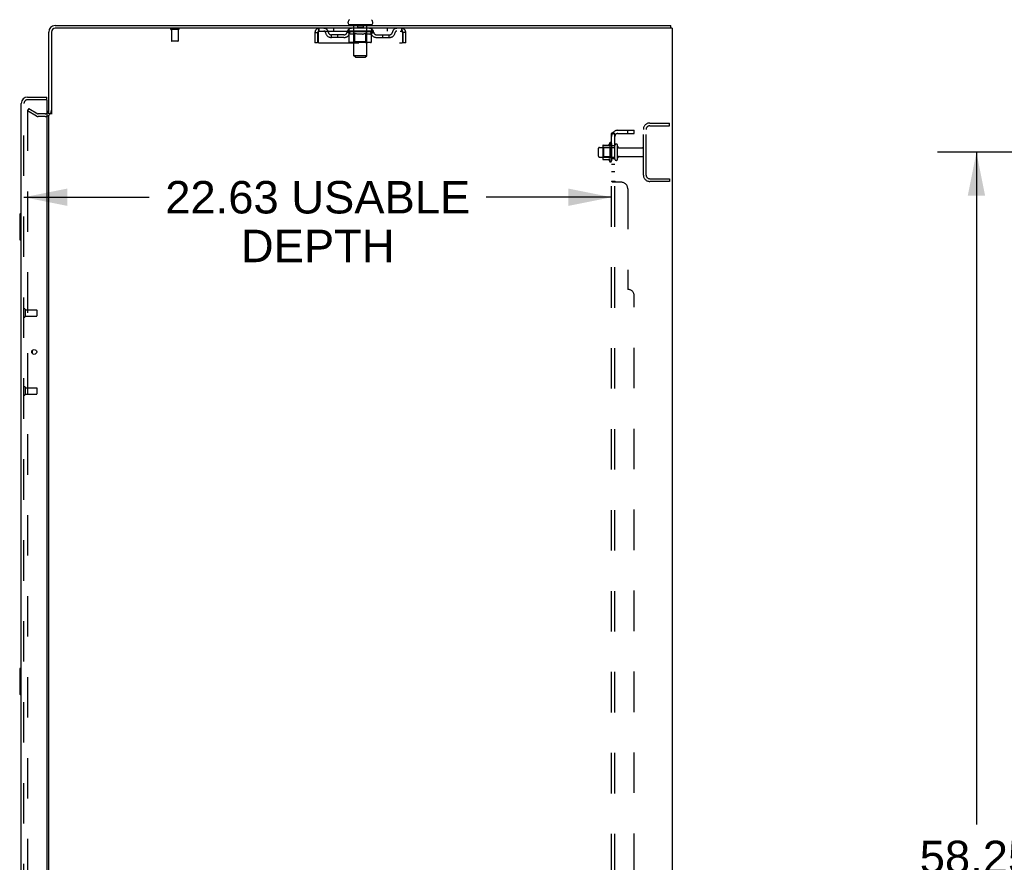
# Model space of a CAD drawing. Header units: inches. Extents: x 0 to 283, y 0 to 183.
# Tile 78 of 81: x 155 to 193, y 96 to 128. Entities that reach past the tile are written whole.
import ezdxf

# ---------------------------------------------------------------- set-up
doc = ezdxf.new("R2010")
doc.units = ezdxf.units.IN
doc.header["$LTSCALE"] = 15.583333
doc.header["$MEASUREMENT"] = 0
doc.linetypes.add('HIDDEN', pattern=[0.2, 0.1, -0.1])
doc.layers.get('0').update_dxf_attribs({"linetype": 'CONTINUOUS'})
for name, color, linetype in [('DEFAULT_2', 8, 'HIDDEN'), ('DIMENSIONS', 7, 'CONTINUOUS'), ('LEFTHAND_DOOR_ASSEMBLY', 7, 'CONTINUOUS'), ('RIGHTHAND_DOOR_ASSEMBLY', 7, 'CONTINUOUS'), ('SUBPANEL', 7, 'CONTINUOUS')]:
    doc.layers.add(name, color=color, linetype=linetype)
doc.styles.get("Standard").update_dxf_attribs({"font": 'arial.ttf'})
doc.dimstyles.new('DIMSTYLE_1', dxfattribs={"dimtxt": 1.25, "dimasz": 1.666667, "dimexe": 0.09, "dimexo": 0.07, "dimgap": 0.0375, "dimtad": 0, "dimtih": 1, "dimtoh": 1, "dimzin": 4, "dimdsep": 46, "dimtxsty": 'Standard', "dimblk": '_FILLED', "dimblk1": '_FILLED', "dimblk2": '_FILLED', "dimcen": 0.09, "dimadec": 3, "dimazin": 1, "dimtfac": 1, "dimtdec": 3, "dimtofl": 0, "dimtmove": 0, "dimatfit": 3, "dimldrblk": '_FILLED', "dimfxl": 0, "dimtolj": 1, "dimtzin": 4, "dimarcsym": 0})

# ---------------------------------------------------------------- blocks, each defined once
blk = doc.blocks.new('_FILLED')
at = {"color": 0, "linetype": 'ByBlock'}
blk.add_solid([(0, 0), (-1, 0.2), (-1, -0.2)], dxfattribs=at)
blk = doc.blocks.new('*D2')
at = {"layer": 'DIMENSIONS', "color": 2, "linetype": 'Continuous'}
for p, q in [((155.437, 121.149), (160.26, 121.149)), ((178.062, 121.149), (173.239, 121.149))]:
    blk.add_line(p, q, dxfattribs=at)
at = {"layer": 'DIMENSIONS', "color": 2, "linetype": 'Continuous', "xscale": 1.6666666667, "yscale": 1.6666666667, "zscale": 1.6666666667, "rotation": 180}
blk.add_blockref('_FILLED', (155.437, 121.149), dxfattribs=at)
at = {"layer": 'DIMENSIONS', "color": 2, "linetype": 'Continuous', "xscale": 1.6666666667, "yscale": 1.6666666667, "zscale": 1.6666666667}
blk.add_blockref('_FILLED', (178.062, 121.149), dxfattribs=at)
at = {"layer": 'DIMENSIONS', "color": 2, "linetype": 'Continuous', "insert": (166.749, 121.774), "char_height": 1.25, "width": 11.72862, "attachment_point": 2, "line_spacing_factor": 0.9}
blk.add_mtext('22.63 USABLE\\PDEPTH', dxfattribs=at)
blk = doc.blocks.new('*D4')
at = {"layer": 'DIMENSIONS', "color": 2, "linetype": 'Continuous'}
for p, q in [((202.088, 122.881), (190.611, 122.881)), ((192.111, 122.881), (192.111, 96.999)), ((192.111, 64.631), (192.111, 94.499)), ((202.088, 64.631), (190.611, 64.631))]:
    blk.add_line(p, q, dxfattribs=at)
at = {"layer": 'DIMENSIONS', "color": 2, "linetype": 'Continuous', "xscale": 1.6666666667, "yscale": 1.6666666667, "zscale": 1.6666666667}
for p, rotation in [((192.111, 122.881), 90), ((192.111, 64.631), 270)]:
    blk.add_blockref('_FILLED', p, dxfattribs=dict(at, rotation=rotation))
at = {"layer": 'DIMENSIONS', "color": 2, "linetype": 'Continuous', "insert": (192.111, 96.374), "char_height": 1.25, "width": 4.36803, "attachment_point": 2, "line_spacing_factor": 0.9}
blk.add_mtext('58.25', dxfattribs=at)

msp = doc.modelspace()

# ---------------------------------------------------------------- linework, layer by layer
at = {"color": 7, "linetype": 'Continuous'}
for p, q in [((167.916, 127.846), (167.916, 127.884)), ((167.953, 127.786), (167.953, 127.756)), ((168.828, 127.786), (167.953, 127.786)), ((168.828, 127.786), (168.828, 127.756)), ((168.866, 127.846), (168.866, 127.884)), ((180.334, 127.652), (180.301, 127.652)), ((180.339, 127.652), (180.339, 127.756)), ((156.495, 124.36), (156.391, 124.36))]:
    msp.add_line(p, q, dxfattribs=at)
at = {"color": 3, "linetype": 'Continuous'}
for p, q in [((156.391, 124.36), (156.391, 127.51)), ((156.495, 127.51), (156.495, 124.349)), ((156.637, 127.756), (180.339, 127.756)), ((180.301, 127.652), (156.637, 127.652)), ((180.391, 127.652), (180.334, 127.652)), ((180.391, 127.652), (180.391, 59.86)), ((156.391, 63.204), (156.391, 124.308))]:
    msp.add_line(p, q, dxfattribs=at)
at = {"color": 7, "linetype": 'Continuous'}
for centre, radius, start, end in [((168.041, 127.884), 0.125, 126.7414, 180), ((167.976, 127.846), 0.06, 180, 270), ((168.806, 127.846), 0.06, 270, 360), ((168.741, 127.884), 0.125, 0, 53.2586)]:
    msp.add_arc(centre, radius, start, end, dxfattribs=at)
at = {"color": 3, "linetype": 'Continuous'}
for centre, radius, start, end in [((156.637, 127.51), 0.246, 90, 180), ((156.637, 127.51), 0.142, 90, 180), ((156.248, 124.503), 0.142, 296.4813, 360)]:
    msp.add_arc(centre, radius, start, end, dxfattribs=at)
at = {"layer": 'DEFAULT_2', "color": 8, "linetype": 'HIDDEN'}
for p, q in [((168.133, 127.786), (168.133, 127.756)), ((168.286, 127.776), (168.286, 127.696)), ((168.496, 127.776), (168.496, 127.696)), ((168.648, 127.786), (168.648, 127.756)), ((161.387, 127.609), (161.103, 127.609)), ((161.121, 127.609), (161.121, 127.162)), ((161.369, 127.609), (161.369, 127.162)), ((166.641, 127.485), (166.641, 127.09)), ((166.641, 127.485), (166.745, 127.485)), ((166.745, 127.485), (166.745, 127.09)), ((166.775, 127.09), (166.775, 127.485)), ((166.808, 127.548), (166.808, 127.652)), ((166.808, 127.548), (169.974, 127.548)), ((167.276, 127.297), (167.276, 127.401)), ((167.759, 127.401), (167.276, 127.401)), ((167.36, 127.652), (167.36, 127.548)), ((167.526, 127.297), (167.526, 127.401)), ((167.885, 127.543), (167.885, 127.546)), ((167.982, 127.545), (167.885, 127.546)), ((167.885, 127.511), (167.885, 127.543)), ((167.885, 127.543), (168.129, 127.543)), ((167.962, 127.457), (167.885, 127.511)), ((168.897, 127.511), (167.885, 127.511)), ((167.892, 127.543), (167.892, 127.548)), ((167.899, 127.54), (167.899, 127.543)), ((167.899, 127.54), (168.882, 127.54)), ((167.906, 127.54), (167.906, 127.543)), ((167.907, 127.54), (167.907, 127.543)), ((167.915, 127.543), (167.915, 127.548)), ((167.928, 127.54), (167.928, 127.543)), ((167.93, 127.54), (167.93, 127.543)), ((167.952, 127.543), (167.952, 127.548)), ((167.953, 127.548), (167.953, 127.652)), ((167.962, 127.132), (167.962, 127.457)), ((167.962, 127.457), (167.974, 127.449)), ((167.964, 127.54), (167.964, 127.543)), ((167.966, 127.54), (167.966, 127.543)), ((167.986, 127.442), (167.974, 127.449)), ((167.982, 127.543), (167.982, 127.545)), ((167.997, 127.435), (167.986, 127.442)), ((168.009, 127.43), (167.997, 127.435)), ((168.003, 127.543), (168.003, 127.548)), ((168.004, 127.54), (168.004, 127.543)), ((168.005, 127.54), (168.005, 127.543)), ((168.007, 127.54), (168.007, 127.543)), ((168.02, 127.425), (168.009, 127.43)), ((168.013, 127.54), (168.013, 127.543)), ((168.013, 127.54), (168.013, 127.543)), ((168.016, 127.54), (168.016, 127.543)), ((168.018, 127.54), (168.018, 127.544)), ((168.032, 127.422), (168.02, 127.425)), ((168.022, 127.54), (168.022, 127.543)), ((168.107, 127.422), (168.032, 127.422)), ((168.033, 127.54), (168.033, 127.543)), ((168.048, 127.54), (168.048, 127.545)), ((168.048, 127.54), (168.048, 127.543)), ((168.064, 127.54), (168.064, 127.543)), ((168.065, 127.543), (168.065, 127.548)), ((168.073, 127.54), (168.073, 127.543)), ((168.076, 127.54), (168.076, 127.543)), ((168.084, 127.54), (168.084, 127.543)), ((168.093, 127.54), (168.093, 127.546)), ((168.105, 127.54), (168.105, 127.543)), ((168.107, 127.422), (168.118, 127.425)), ((168.108, 127.54), (168.108, 127.543)), ((168.13, 127.43), (168.118, 127.425)), ((168.129, 127.54), (168.129, 127.543)), ((168.141, 127.435), (168.129, 127.43)), ((168.183, 127.543), (168.133, 127.543)), ((168.138, 127.543), (168.138, 127.548)), ((168.141, 127.134), (168.141, 127.508)), ((168.152, 127.441), (168.141, 127.435)), ((168.142, 126.596), (168.142, 127.756)), ((168.143, 127.54), (168.143, 127.543)), ((168.147, 127.54), (168.147, 127.543)), ((168.152, 127.54), (168.152, 127.547)), ((168.164, 127.449), (168.152, 127.441)), ((168.155, 127.54), (168.155, 127.543)), ((168.164, 127.54), (168.164, 127.543)), ((168.176, 127.456), (168.164, 127.448)), ((168.176, 127.132), (168.176, 127.456)), ((168.176, 127.456), (168.199, 127.449)), ((168.183, 127.54), (168.183, 127.543)), ((168.243, 127.543), (168.196, 127.543)), ((168.222, 127.441), (168.199, 127.449)), ((168.212, 127.54), (168.212, 127.543)), ((168.218, 127.543), (168.218, 127.548)), ((168.221, 127.54), (168.221, 127.543)), ((168.245, 127.435), (168.222, 127.442)), ((168.223, 127.54), (168.223, 127.548)), ((168.225, 127.54), (168.225, 127.543)), ((168.231, 127.54), (168.231, 127.543)), ((168.243, 127.54), (168.243, 127.543)), ((168.267, 127.43), (168.244, 127.435)), ((168.307, 127.543), (168.264, 127.543)), ((168.289, 127.425), (168.267, 127.43)), ((168.274, 127.54), (168.274, 127.543)), ((168.312, 127.422), (168.289, 127.425)), ((168.486, 127.686), (168.296, 127.686)), ((168.299, 127.543), (168.391, 127.548)), ((168.303, 127.543), (168.303, 127.548)), ((168.303, 127.543), (168.303, 127.548)), ((168.303, 127.548), (168.303, 127.548)), ((168.303, 127.54), (168.303, 127.543)), ((168.306, 127.54), (168.306, 127.543)), ((168.307, 127.54), (168.307, 127.543)), ((168.308, 127.54), (168.308, 127.543)), ((168.47, 127.422), (168.312, 127.422)), ((168.374, 127.543), (168.336, 127.543)), ((168.34, 127.54), (168.34, 127.543)), ((168.374, 127.54), (168.374, 127.543)), ((168.389, 127.543), (168.389, 127.543)), ((168.389, 127.54), (168.389, 127.543)), ((168.389, 127.54), (168.389, 127.543)), ((168.391, 127.543), (168.391, 127.548)), ((168.391, 127.548), (168.482, 127.543)), ((168.393, 127.54), (168.393, 127.543)), ((168.393, 127.54), (168.393, 127.543)), ((168.393, 127.543), (168.393, 127.543)), ((168.407, 127.54), (168.407, 127.543)), ((168.407, 127.543), (168.446, 127.543)), ((168.442, 127.54), (168.442, 127.543)), ((168.47, 127.422), (168.492, 127.425)), ((168.474, 127.54), (168.474, 127.543)), ((168.474, 127.54), (168.474, 127.543)), ((168.474, 127.543), (168.518, 127.543)), ((168.475, 127.54), (168.475, 127.543)), ((168.478, 127.543), (168.478, 127.548)), ((168.478, 127.548), (168.479, 127.548)), ((168.478, 127.54), (168.478, 127.543)), ((168.479, 127.543), (168.479, 127.548)), ((168.514, 127.43), (168.492, 127.425)), ((168.507, 127.54), (168.507, 127.543)), ((168.536, 127.435), (168.514, 127.43)), ((168.558, 127.441), (168.536, 127.435)), ((168.539, 127.54), (168.539, 127.543)), ((168.539, 127.543), (168.586, 127.543)), ((168.551, 127.54), (168.551, 127.543)), ((168.557, 127.54), (168.557, 127.543)), ((168.581, 127.448), (168.558, 127.441)), ((168.559, 127.54), (168.559, 127.548)), ((168.561, 127.54), (168.561, 127.543)), ((168.564, 127.543), (168.564, 127.548)), ((168.57, 127.54), (168.57, 127.543)), ((168.604, 127.456), (168.581, 127.448)), ((168.599, 127.54), (168.599, 127.543)), ((168.599, 127.543), (168.648, 127.543)), ((168.604, 127.132), (168.604, 127.456)), ((168.604, 127.456), (168.615, 127.448)), ((168.626, 127.441), (168.615, 127.448)), ((168.618, 127.54), (168.618, 127.543)), ((168.637, 127.435), (168.626, 127.441)), ((168.627, 127.54), (168.627, 127.543)), ((168.63, 127.54), (168.63, 127.547)), ((168.635, 127.54), (168.635, 127.543)), ((168.648, 127.43), (168.637, 127.435)), ((168.638, 127.54), (168.638, 127.543)), ((168.64, 126.596), (168.64, 127.756)), ((168.641, 127.134), (168.641, 127.508)), ((168.644, 127.543), (168.644, 127.548)), ((168.659, 127.425), (168.648, 127.43)), ((168.652, 127.54), (168.652, 127.543)), ((168.652, 127.543), (168.813, 127.543)), ((168.669, 127.422), (168.659, 127.426)), ((168.752, 127.422), (168.669, 127.422)), ((168.674, 127.54), (168.674, 127.543)), ((168.676, 127.54), (168.676, 127.543)), ((168.689, 127.54), (168.689, 127.546)), ((168.698, 127.54), (168.698, 127.543)), ((168.705, 127.54), (168.705, 127.543)), ((168.708, 127.54), (168.708, 127.543)), ((168.716, 127.543), (168.716, 127.548)), ((168.717, 127.54), (168.717, 127.543)), ((168.734, 127.54), (168.734, 127.545)), ((168.734, 127.54), (168.734, 127.543)), ((168.748, 127.54), (168.748, 127.543)), ((168.752, 127.422), (168.763, 127.425)), ((168.76, 127.54), (168.76, 127.543)), ((168.763, 127.54), (168.763, 127.544)), ((168.774, 127.43), (168.763, 127.425)), ((168.766, 127.54), (168.766, 127.543)), ((168.769, 127.54), (168.769, 127.543)), ((168.769, 127.54), (168.769, 127.543)), ((168.774, 127.54), (168.774, 127.543)), ((168.785, 127.435), (168.774, 127.43)), ((168.777, 127.54), (168.777, 127.543)), ((168.777, 127.54), (168.777, 127.543)), ((168.779, 127.543), (168.779, 127.548)), ((168.796, 127.441), (168.784, 127.435)), ((168.806, 127.448), (168.795, 127.441)), ((168.818, 127.455), (168.806, 127.448)), ((168.815, 127.54), (168.815, 127.543)), ((168.818, 127.54), (168.818, 127.543)), ((168.818, 127.455), (168.897, 127.511)), ((168.818, 127.132), (168.818, 127.455)), ((168.828, 127.548), (168.828, 127.652)), ((168.829, 127.543), (168.829, 127.548)), ((168.852, 127.54), (168.852, 127.543)), ((168.853, 127.54), (168.853, 127.543)), ((168.866, 127.543), (168.866, 127.548)), ((168.875, 127.54), (168.875, 127.543)), ((168.875, 127.54), (168.875, 127.543)), ((168.882, 127.54), (168.882, 127.543)), ((168.889, 127.543), (168.889, 127.548)), ((168.897, 127.511), (168.897, 127.548)), ((169.022, 127.401), (169.505, 127.401)), ((169.255, 127.297), (169.255, 127.401)), ((169.422, 127.652), (169.422, 127.548)), ((169.505, 127.297), (169.505, 127.401)), ((169.974, 127.652), (169.974, 127.548)), ((170.002, 127.499), (170.007, 127.485)), ((170.007, 127.485), (170.007, 127.09)), ((170.037, 127.09), (170.037, 127.485)), ((170.141, 127.485), (170.037, 127.485)), ((170.141, 127.09), (170.141, 127.485)), ((161.359, 127.152), (161.131, 127.152)), ((166.745, 127.09), (166.641, 127.09)), ((166.775, 127.09), (170.007, 127.09)), ((167.759, 127.297), (167.276, 127.297)), ((168.783, 127.102), (167.996, 127.102)), ((168.141, 127.134), (168.109, 127.102)), ((168.641, 127.134), (168.141, 127.134)), ((168.587, 127.102), (168.589, 127.102)), ((168.589, 127.102), (168.591, 127.103)), ((168.591, 127.103), (168.593, 127.104)), ((168.593, 127.104), (168.595, 127.105)), ((168.595, 127.105), (168.596, 127.107)), ((168.6, 127.113), (168.601, 127.116)), ((168.601, 127.116), (168.602, 127.119)), ((168.641, 127.134), (168.673, 127.102)), ((169.022, 127.297), (169.505, 127.297)), ((170.141, 127.09), (170.037, 127.09)), ((168.202, 126.536), (168.142, 126.596)), ((168.64, 126.596), (168.142, 126.596)), ((168.202, 126.536), (168.58, 126.536)), ((168.58, 126.536), (168.64, 126.596)), ((155.63, 124.561), (155.578, 124.471)), ((155.578, 124.491), (155.578, 63.022)), ((155.918, 124.275), (155.578, 124.471)), ((155.63, 124.561), (155.97, 124.365)), ((156.248, 124.36), (155.986, 124.36)), ((156.248, 124.256), (155.986, 124.256)), ((179.533, 124.006), (180.287, 124.006)), ((180.287, 123.902), (180.287, 124.006)), ((179.287, 122.003), (179.287, 123.76)), ((179.391, 122.003), (179.391, 123.76)), ((179.533, 123.902), (180.287, 123.902)), ((177.992, 123.237), (177.992, 122.525)), ((178.062, 123.215), (178.062, 122.547)), ((177.562, 122.724), (177.562, 123.039)), ((177.592, 123.069), (178.187, 123.069)), ((177.726, 123.137), (177.726, 122.626)), ((177.746, 123.065), (177.726, 123.085)), ((177.736, 123.159), (177.964, 123.159)), ((177.746, 123.065), (177.746, 122.698)), ((178.042, 123.065), (177.746, 123.065)), ((178.042, 123.065), (178.062, 123.085)), ((178.042, 123.065), (178.042, 122.698)), ((178.187, 122.624), (178.187, 123.139)), ((178.297, 122.624), (178.297, 123.139)), ((178.359, 123.046), (179.257, 123.046)), ((177.592, 122.694), (178.187, 122.694)), ((177.746, 122.698), (177.726, 122.678)), ((177.736, 122.604), (177.964, 122.604)), ((178.042, 122.698), (177.746, 122.698)), ((178.042, 122.698), (178.062, 122.678)), ((178.359, 122.716), (179.257, 122.716)), ((179.533, 121.86), (180.287, 121.86)), ((180.287, 121.756), (179.533, 121.756)), ((180.287, 121.86), (180.287, 121.756))]:
    msp.add_line(p, q, dxfattribs=at)
for points in [[(166.775, 127.485), (166.777, 127.504), (166.779, 127.522), (166.782, 127.54), (166.784, 127.558), (166.787, 127.574), (166.789, 127.589), (166.791, 127.603), (166.794, 127.616), (166.796, 127.627), (166.798, 127.636), (166.801, 127.643), (166.803, 127.648), (166.805, 127.651), (166.808, 127.652)], [(166.775, 127.485), (166.779, 127.499), (166.782, 127.506), (166.784, 127.513), (166.787, 127.519), (166.789, 127.525), (166.791, 127.53), (166.794, 127.535), (166.796, 127.539), (166.798, 127.542), (166.801, 127.545), (166.803, 127.547), (166.805, 127.548), (166.808, 127.548)], [(169.974, 127.652), (169.976, 127.651), (169.978, 127.648), (169.981, 127.643), (169.983, 127.636), (169.986, 127.627), (169.988, 127.616), (169.99, 127.603), (169.993, 127.589), (169.995, 127.574), (169.997, 127.558), (170, 127.54), (170.002, 127.522), (170.004, 127.504), (170.007, 127.485)], [(169.974, 127.548), (169.976, 127.548), (169.978, 127.547), (169.981, 127.545), (169.983, 127.542), (169.986, 127.539), (169.988, 127.535), (169.99, 127.53), (169.993, 127.525), (169.995, 127.519), (169.997, 127.513), (170, 127.506), (170.002, 127.499)], [(167.996, 127.102), (167.992, 127.102), (167.988, 127.103), (167.984, 127.104), (167.98, 127.105), (167.976, 127.107), (167.973, 127.11), (167.97, 127.113), (167.967, 127.116), (167.965, 127.119), (167.963, 127.123), (167.962, 127.127), (167.962, 127.132)], [(168.193, 127.102), (168.191, 127.102), (168.189, 127.103), (168.187, 127.104), (168.185, 127.105), (168.183, 127.107), (168.181, 127.11), (168.18, 127.113), (168.178, 127.116), (168.177, 127.119), (168.177, 127.123), (168.176, 127.127), (168.176, 127.132)], [(168.596, 127.107), (168.598, 127.11), (168.6, 127.113)], [(168.602, 127.119), (168.603, 127.123), (168.604, 127.127), (168.604, 127.132)], [(168.603, 127.123), (168.603, 127.127), (168.604, 127.132)], [(168.783, 127.102), (168.787, 127.102), (168.792, 127.103), (168.796, 127.104), (168.799, 127.105), (168.803, 127.107), (168.807, 127.11), (168.81, 127.113), (168.812, 127.116), (168.815, 127.119), (168.816, 127.123), (168.817, 127.127), (168.818, 127.132)], [(155.596, 124.511), (155.594, 124.511), (155.592, 124.51), (155.59, 124.51), (155.588, 124.509), (155.586, 124.508), (155.585, 124.506), (155.583, 124.505), (155.582, 124.503), (155.581, 124.501), (155.58, 124.499), (155.579, 124.497), (155.579, 124.495), (155.578, 124.493), (155.578, 124.491)], [(155.603, 124.509), (155.602, 124.51), (155.6, 124.51), (155.598, 124.511), (155.596, 124.511), (155.596, 124.511)]]:
    msp.add_lwpolyline(points, dxfattribs=at)
for centre, radius, start, end in [((168.112, 127.756), 0.03, 0, 90), ((168.276, 127.776), 0.01, 0, 90), ((168.506, 127.776), 0.01, 90, 180), ((168.67, 127.756), 0.03, 90, 180), ((161.103, 127.631), 0.0215, 90, 270), ((161.387, 127.631), 0.0215, 270, 90), ((166.808, 127.485), 0.167, 90, 180), ((166.808, 127.485), 0.063, 90, 180), ((166.987, 127.485), 0.167, 8.0716, 90), ((166.988, 127.486), 0.0625, 7.9863, 90), ((167.276, 127.526), 0.229, 187.9863, 270), ((167.276, 127.526), 0.125, 188.0716, 270), ((167.759, 127.526), 0.125, 270, 351.9284), ((167.759, 127.526), 0.229, 270, 352.0137), ((168.048, 127.485), 0.167, 90, 171.9284), ((168.048, 127.486), 0.0625, 90, 172.0137), ((168.109, 127.508), 0.0318, 0, 90), ((168.296, 127.696), 0.01, 180, 270), ((168.486, 127.696), 0.01, 270, 360), ((168.673, 127.508), 0.0318, 90, 180), ((168.733, 127.485), 0.167, 8.0716, 90), ((168.734, 127.486), 0.0625, 7.9863, 90), ((169.022, 127.526), 0.229, 187.9863, 270), ((169.022, 127.526), 0.125, 188.0716, 270), ((169.505, 127.526), 0.125, 270, 351.9284), ((169.505, 127.526), 0.229, 270, 352.0137), ((169.794, 127.485), 0.167, 90, 171.9284), ((169.794, 127.486), 0.0625, 90, 172.0137), ((169.974, 127.485), 0.167, 0, 90), ((169.974, 127.485), 0.063, 0, 90), ((161.131, 127.162), 0.01, 180, 270), ((161.359, 127.162), 0.01, 270, 360), ((155.986, 124.393), 0.033, 240, 270), ((156.248, 124.503), 0.246, 270, 360), ((156.248, 124.503), 0.142, 270, 296.4813), ((155.986, 124.393), 0.137, 240, 270), ((179.533, 123.76), 0.246, 90, 180), ((179.533, 123.76), 0.142, 90, 180), ((178.592, 122.881), 0.698, 149.3369, 156.0321), ((178.023, 123.215), 0.0384, 0, 145.5503), ((177.592, 123.039), 0.03, 90, 180), ((177.736, 123.149), 0.01, 90, 174.8062), ((177.867, 123.137), 0.141, 174.7919, 180), ((177.945, 123.169), 0.01, 270, 336.0321), ((178.242, 123.139), 0.055, 360, 180), ((178.359, 123.109), 0.0625, 180, 270), ((179.257, 123.016), 0.03, 360, 90), ((177.592, 122.724), 0.03, 180, 270), ((177.867, 122.626), 0.141, 180, 185.2081), ((177.736, 122.614), 0.01, 185.1938, 270), ((177.945, 122.594), 0.01, 23.9679, 90), ((178.592, 122.881), 0.698, 203.9679, 210.6631), ((178.023, 122.547), 0.0384, 214.4497, 360), ((178.242, 122.624), 0.055, 180, 0), ((178.359, 122.654), 0.0625, 90, 180), ((179.257, 122.746), 0.03, 270, 0), ((179.533, 122.003), 0.246, 180, 270), ((179.533, 122.003), 0.142, 180, 270)]:
    msp.add_arc(centre, radius, start, end, dxfattribs=at)
for centre, major_axis, ratio, start_param, end_param in [((168.391, 127.548), (0.506, 0.005), 0.05963, 9.249616, 9.431313), ((168.391, 127.548), (0.506, 0), 0.060556, -3.083241, -2.96706), ((167.849, 127.539), (0.158, 0.002), 0.05963, 0.25549, 1.295341), ((168.391, 127.548), (0.506, 0.011), 0.05688, 2.791345, 2.965878), ((167.904, 127.539), (0.158, -0.002), 0.05963, 0.605815, 1.645666), ((168.391, 127.548), (0.506, -0.005), 0.05963, -2.96643, -2.791898), ((167.849, 127.533), (0.158, 0.003), 0.05688, 1.20151, 1.294789), ((167.904, 127.533), (0.158, 0), 0.060556, 1.551758, 1.645036), ((167.869, 127.533), (0.158, 0.002), 0.05963, 1.170259, 1.376596), ((167.905, 127.535), (0.131, 0.001), 0.05963, 1.065228, 1.614276), ((167.889, 127.535), (0.131, 0.003), 0.05688, 0.890143, 1.43919), ((167.936, 127.535), (0.131, 0), 0.060556, 1.240391, 1.789438), ((167.846, 127.539), (0.158, 0.003), 0.05688, 0.080405, 1.120256), ((168.391, 127.548), (0.506, 0.015), 0.052395, 2.616403, 2.790936), ((167.954, 127.539), (0.158, -0.003), 0.05688, 0.7809, 1.820751), ((168.391, 127.548), (0.506, -0.011), 0.05688, -2.791345, -2.616812), ((167.846, 127.533), (0.158, 0.005), 0.052395, 1.026568, 1.119847), ((167.954, 127.533), (0.158, -0.002), 0.05963, 1.72692, 1.820198), ((167.889, 127.535), (0.131, 0.004), 0.052395, 0.715201, 1.264248), ((167.98, 127.535), (0.131, -0.001), 0.05963, 1.415553, 1.9646), ((168.391, 127.548), (0.506, 0.02), 0.046319, 2.441654, 2.616187), ((168.017, 127.539), (0.158, -0.005), 0.052395, 0.955842, 1.995693), ((167.86, 127.539), (0.158, 0.005), 0.052395, -0.094537, 0.945314), ((168.391, 127.548), (0.506, -0.015), 0.052395, -2.616403, -2.44187), ((167.86, 127.533), (0.158, 0.006), 0.046319, 0.851819, 0.945098), ((168.017, 127.533), (0.158, -0.003), 0.05688, 1.902006, 1.995284), ((167.903, 127.535), (0.131, 0.005), 0.046319, 0.540452, 1.089499), ((168.037, 127.535), (0.131, -0.003), 0.05688, 1.590638, 2.139686), ((167.869, 127.539), (0.158, 0), 0.060556, 0.430652, 0.777569), ((168.391, 127.548), (0.506, 0.024), 0.038841, 2.267123, 2.441656), ((168.092, 127.539), (0.158, -0.006), 0.046319, 1.130591, 2.170442), ((167.89, 127.539), (0.158, 0.006), 0.046319, -0.269286, 0.770565), ((168.391, 127.548), (0.506, -0.02), 0.046319, -2.441654, -2.267121), ((167.89, 127.533), (0.158, 0.007), 0.038841, 0.677289, 0.770567), ((168.092, 127.533), (0.158, -0.005), 0.052395, 2.076947, 2.170226), ((167.933, 127.535), (0.131, 0.006), 0.038841, 0.365921, 0.914969), ((168.104, 127.535), (0.131, -0.004), 0.052395, 1.76558, 2.314627), ((168.391, 127.548), (0.506, 0.027), 0.030195, 2.09281, 2.267343), ((168.176, 127.539), (0.158, -0.007), 0.038841, 1.305122, 2.344973), ((167.934, 127.539), (0.158, 0.007), 0.038841, -0.443817, 0.596034), ((168.391, 127.548), (0.506, -0.024), 0.038841, -2.267123, -2.092591), ((167.934, 127.533), (0.158, 0.008), 0.030195, 0.502975, 0.596254), ((168.176, 127.533), (0.158, -0.006), 0.046319, 2.251696, 2.344975), ((167.976, 127.535), (0.131, 0.007), 0.030195, 0.191608, 0.740655), ((168.181, 127.535), (0.131, -0.005), 0.046319, 1.940329, 2.489376), ((167.993, 127.539), (0.158, 0.008), 0.030195, -0.61813, 0.421721), ((168.391, 127.548), (0.506, 0.029), 0.020645, 1.918687, 2.09322), ((168.266, 127.539), (0.158, -0.008), 0.030195, 1.479435, 2.519286), ((168.391, 127.548), (0.506, -0.027), 0.030195, -2.09281, -1.918277), ((167.993, 127.533), (0.158, 0.009), 0.020645, 0.328852, 0.422131), ((168.266, 127.533), (0.158, -0.007), 0.038841, 2.426227, 2.519505), ((168.032, 127.535), (0.131, 0.007), 0.020645, 0.017485, 0.566532), ((168.263, 127.535), (0.131, -0.006), 0.038841, 2.11486, 2.663907), ((168.064, 127.539), (0.158, 0.009), 0.020645, -0.792253, 0.247598), ((168.391, 127.548), (0.506, 0.03), 0.010478, 1.744704, 1.919237), ((168.36, 127.539), (0.158, -0.009), 0.020645, 1.653558, 2.693409), ((168.391, 127.548), (0.506, -0.029), 0.020645, -1.918687, -1.744154), ((168.064, 127.533), (0.158, 0.009), 0.010478, 0.154869, 0.248148), ((168.36, 127.533), (0.158, -0.008), 0.030195, 2.60054, 2.693819), ((168.099, 127.535), (0.131, 0.008), 0.010478, 6.126688, 6.675735), ((168.35, 127.535), (0.131, -0.007), 0.030195, 2.289173, 2.83822), ((168.145, 127.539), (0.158, 0.009), 0.010478, -0.966236, -0.000846), ((168.455, 127.539), (0.158, -0.009), 0.010478, 1.827541, 2.867392), ((168.391, 127.548), (0.506, -0.03), 0.010478, -1.744704, -1.570171), ((168.455, 127.533), (0.158, -0.009), 0.020645, 2.774664, 2.867942), ((168.438, 127.535), (0.131, -0.007), 0.020645, 2.463296, 3.012344), ((168.326, 127.539), (0.158, 0.009), 0.010478, 0.274201, 1.314052), ((168.257, 127.535), (0.131, 0.008), 0.010478, -0.000483, 0.504314), ((168.233, 127.533), (0.158, 0.009), 0.010478, 0.099668, 0.192946), ((168.391, 127.548), (0.506, 0.03), 0.010478, -1.571421, -1.396888), ((168.548, 127.533), (0.158, -0.009), 0.010478, 2.948646, 3.041925), ((168.524, 127.535), (0.131, -0.008), 0.010478, 2.637279, 3.142076), ((168.421, 127.539), (0.158, 0.009), 0.020645, 0.448184, 1.488034), ((168.344, 127.535), (0.131, 0.007), 0.020645, 0.129249, 0.678296), ((168.326, 127.533), (0.158, 0.009), 0.020645, 0.273651, 0.366929), ((168.637, 127.539), (0.158, -0.009), 0.010478, -3.140747, -2.175357), ((168.391, 127.548), (0.506, 0.029), 0.020645, -1.397439, -1.222906), ((168.391, 127.548), (0.506, -0.03), 0.010478, 1.222355, 1.396888), ((168.515, 127.539), (0.158, 0.008), 0.030195, 0.622307, 1.662158), ((168.432, 127.535), (0.131, 0.007), 0.030195, 0.303372, 0.852419), ((168.682, 127.535), (0.131, -0.008), 0.010478, 2.749043, 3.29809), ((168.717, 127.539), (0.158, -0.009), 0.020645, 2.893995, 3.933846), ((168.421, 127.533), (0.158, 0.008), 0.030195, 0.447774, 0.541052), ((168.717, 127.533), (0.158, -0.009), 0.010478, 2.893445, 2.986723), ((168.391, 127.548), (0.506, 0.027), 0.030195, -1.223315, -1.048783), ((168.391, 127.548), (0.506, -0.029), 0.020645, 1.048373, 1.222906), ((168.606, 127.539), (0.158, 0.007), 0.038841, 0.79662, 1.836471), ((168.518, 127.535), (0.131, 0.006), 0.038841, 0.477686, 1.026733), ((168.749, 127.535), (0.131, -0.007), 0.020645, 2.57506, 3.124108), ((168.788, 127.539), (0.158, -0.008), 0.030195, 2.719872, 3.759723), ((168.689, 127.539), (0.158, 0.006), 0.046319, 0.971151, 2.011002), ((168.515, 127.533), (0.158, 0.007), 0.038841, 0.622087, 0.715366), ((168.788, 127.533), (0.158, -0.009), 0.020645, 2.719462, 2.812741), ((168.391, 127.548), (0.506, 0.024), 0.038841, -1.049002, -0.874469), ((168.391, 127.548), (0.506, -0.027), 0.030195, 0.87425, 1.048783), ((168.601, 127.535), (0.131, 0.005), 0.046319, 0.652216, 1.201263), ((168.764, 127.539), (0.158, 0.005), 0.052395, 1.1459, 2.185751), ((168.805, 127.535), (0.131, -0.007), 0.030195, 2.400937, 2.949985), ((168.847, 127.539), (0.158, -0.007), 0.038841, 2.545558, 3.585409), ((168.677, 127.535), (0.131, 0.004), 0.052395, 0.826965, 1.376012), ((168.606, 127.533), (0.158, 0.006), 0.046319, 0.796618, 0.889896), ((168.847, 127.533), (0.158, -0.008), 0.030195, 2.545339, 2.638617), ((168.827, 127.539), (0.158, 0.003), 0.05688, 1.320842, 2.360692), ((168.391, 127.548), (0.506, 0.02), 0.046319, -0.874471, -0.699939), ((168.391, 127.548), (0.506, -0.024), 0.038841, 0.699936, 0.874469), ((168.892, 127.539), (0.158, -0.006), 0.046319, 2.371028, 3.410879), ((168.849, 127.535), (0.131, -0.006), 0.038841, 2.226624, 2.775671), ((168.878, 127.539), (0.158, 0.002), 0.05963, 1.495927, 2.535778), ((168.745, 127.535), (0.131, 0.003), 0.05688, 1.001907, 1.550954), ((168.922, 127.539), (0.158, -0.005), 0.052395, 2.196279, 3.23613), ((168.689, 127.533), (0.158, 0.005), 0.052395, 0.971367, 1.064645), ((168.878, 127.535), (0.131, -0.005), 0.046319, 2.052093, 2.601141), ((168.913, 127.539), (0.158, 0), 0.060556, 1.671089, 2.71094), ((168.892, 127.533), (0.158, -0.007), 0.038841, 2.371026, 2.464304), ((168.935, 127.539), (0.158, -0.003), 0.05688, 2.021337, 3.061188), ((168.391, 127.548), (0.506, 0.015), 0.052395, -0.699723, -0.52519), ((168.391, 127.548), (0.506, -0.02), 0.046319, 0.525406, 0.699939), ((168.932, 127.539), (0.158, -0.002), 0.05963, 1.846251, 2.886102), ((168.802, 127.535), (0.131, 0.001), 0.05963, 1.176993, 1.72604), ((168.893, 127.535), (0.131, -0.004), 0.052395, 1.877344, 2.426392), ((168.846, 127.535), (0.131, 0), 0.060556, 1.352155, 1.901202), ((168.892, 127.535), (0.131, -0.003), 0.05688, 1.702402, 2.25145), ((168.877, 127.535), (0.131, -0.001), 0.05963, 1.527317, 2.076364), ((168.764, 127.533), (0.158, 0.003), 0.05688, 1.146309, 1.239587), ((168.922, 127.533), (0.158, -0.006), 0.046319, 2.196495, 2.289773), ((168.391, 127.548), (0.506, 0.011), 0.05688, -0.524781, -0.350248), ((168.391, 127.548), (0.506, -0.015), 0.052395, 0.350657, 0.52519), ((168.827, 127.533), (0.158, 0.002), 0.05963, 1.321394, 1.414673), ((168.935, 127.533), (0.158, -0.005), 0.052395, 2.021746, 2.115024), ((168.391, 127.548), (0.506, 0.005), 0.05963, -0.349695, -0.175162), ((168.391, 127.548), (0.506, -0.011), 0.05688, 0.175715, 0.350248), ((168.878, 127.533), (0.158, 0), 0.060556, 1.496556, 1.589835), ((168.932, 127.533), (0.158, -0.003), 0.05688, 1.846804, 1.940083), ((168.913, 127.533), (0.158, -0.002), 0.05963, 1.671719, 1.764997), ((168.391, 127.548), (0.506, 0), 0.060556, -0.174533, 0), ((168.391, 127.548), (0.506, -0.005), 0.05963, 0.000629, 0.175162)]:
    msp.add_ellipse(centre, major_axis=major_axis, ratio=ratio, start_param=start_param, end_param=end_param, dxfattribs=at)
at = {"layer": 'LEFTHAND_DOOR_ASSEMBLY', "color": 8, "linetype": 'HIDDEN'}
for p, q in [((155.437, 62.753), (155.437, 124.76)), ((156.292, 124.902), (155.579, 124.902))]:
    msp.add_line(p, q, dxfattribs=at)
msp.add_arc((155.579, 124.76), 0.142, 90, 180, dxfattribs=at)
at = {"layer": 'RIGHTHAND_DOOR_ASSEMBLY', "color": 3, "linetype": 'Continuous'}
for p, q in [((155.333, 62.753), (155.333, 124.76)), ((155.579, 125.006), (156.312, 125.006)), ((156.312, 124.882), (156.312, 62.63))]:
    msp.add_line(p, q, dxfattribs=at)
at = {"layer": 'RIGHTHAND_DOOR_ASSEMBLY', "color": 8, "linetype": 'HIDDEN'}
for p, q in [((155.437, 62.753), (155.437, 124.76)), ((156.292, 124.902), (155.579, 124.902)), ((156.312, 124.902), (156.312, 125.006)), ((155.48, 116.835), (155.48, 116.551)), ((155.48, 116.817), (155.927, 116.817)), ((155.937, 116.807), (155.937, 116.579)), ((155.48, 116.569), (155.927, 116.569)), ((155.48, 113.835), (155.48, 113.551)), ((155.48, 113.817), (155.927, 113.817)), ((155.937, 113.807), (155.937, 113.579)), ((155.48, 113.569), (155.927, 113.569))]:
    msp.add_line(p, q, dxfattribs=at)
at = {"layer": 'RIGHTHAND_DOOR_ASSEMBLY', "color": 7, "linetype": 'Continuous'}
for p, q in [((156.312, 124.902), (156.292, 124.902)), ((155.273, 120.491), (155.273, 119.521)), ((155.333, 120.506), (155.288, 120.506)), ((155.319, 120.406), (155.319, 119.606)), ((155.288, 119.506), (155.333, 119.506)), ((155.757, 115.248), (155.757, 115.138)), ((155.273, 102.991), (155.273, 102.021)), ((155.333, 103.006), (155.288, 103.006)), ((155.319, 102.906), (155.319, 102.106)), ((155.288, 102.006), (155.333, 102.006))]:
    msp.add_line(p, q, dxfattribs=at)
for points in [[(155.318, 120.442), (155.318, 120.437), (155.319, 120.431), (155.319, 120.425), (155.319, 120.419), (155.319, 120.413), (155.319, 120.406)], [(155.319, 119.606), (155.319, 119.6), (155.319, 119.594), (155.319, 119.588), (155.319, 119.582), (155.318, 119.576), (155.318, 119.57)], [(155.318, 102.942), (155.318, 102.937), (155.319, 102.931), (155.319, 102.925), (155.319, 102.919), (155.319, 102.913), (155.319, 102.906)], [(155.319, 102.106), (155.319, 102.1), (155.319, 102.094), (155.319, 102.088), (155.319, 102.082), (155.318, 102.076), (155.318, 102.07)]]:
    msp.add_lwpolyline(points, dxfattribs=at)
at = {"layer": 'RIGHTHAND_DOOR_ASSEMBLY', "color": 3, "linetype": 'Continuous'}
msp.add_circle((155.833, 115.193), 0.0938, dxfattribs=at)
for centre, radius, start, end in [((155.579, 124.76), 0.246, 90, 180), ((156.292, 124.882), 0.02, 0, 90)]:
    msp.add_arc(centre, radius, start, end, dxfattribs=at)
at = {"layer": 'RIGHTHAND_DOOR_ASSEMBLY', "color": 8, "linetype": 'HIDDEN'}
for centre, radius, start, end in [((155.579, 124.76), 0.142, 90, 180), ((155.458, 116.835), 0.0215, 0, 180), ((155.927, 116.807), 0.01, 0, 90), ((155.458, 116.551), 0.0215, 180, 360), ((155.927, 116.579), 0.01, 270, 360), ((155.458, 113.835), 0.0215, 0, 180), ((155.927, 113.807), 0.01, 0, 90), ((155.458, 113.551), 0.0215, 180, 360), ((155.927, 113.579), 0.01, 270, 360)]:
    msp.add_arc(centre, radius, start, end, dxfattribs=at)
at = {"layer": 'RIGHTHAND_DOOR_ASSEMBLY', "color": 7, "linetype": 'Continuous'}
for centre, radius, start, end in [((155.497, 124.616), 0.26, 87.3947, 90), ((155.288, 120.491), 0.015, 90, 180), ((155.318, 120.491), 0.015, 0, 90), ((155.288, 119.521), 0.015, 180, 270), ((155.318, 119.521), 0.015, 270, 360), ((155.288, 102.991), 0.015, 90, 180), ((155.318, 102.991), 0.015, 0, 90), ((155.288, 102.021), 0.015, 180, 270), ((155.318, 102.021), 0.015, 270, 360)]:
    msp.add_arc(centre, radius, start, end, dxfattribs=at)
at = {"layer": 'SUBPANEL', "color": 8, "linetype": 'HIDDEN'}
for p, q in [((178.062, 63.913), (178.062, 123.6)), ((178.187, 123.6), (178.062, 123.6)), ((178.116, 123.639), (178.212, 123.559)), ((178.131, 123.6), (178.127, 123.6)), ((178.127, 123.6), (178.127, 123.6)), ((178.187, 63.913), (178.187, 123.6)), ((178.299, 123.725), (178.937, 123.725)), ((178.299, 123.6), (178.937, 123.6)), ((178.687, 123.6), (178.687, 123.725)), ((178.937, 123.6), (178.937, 123.725)), ((178.187, 123.131), (178.062, 123.131)), ((178.187, 122.631), (178.062, 122.631)), ((178.187, 122.403), (178.062, 122.403)), ((178.187, 122.122), (178.062, 122.122)), ((178.187, 121.76), (178.062, 121.76)), ((178.062, 121.757), (178.062, 121.759)), ((178.111, 121.729), (178.108, 121.73)), ((178.437, 121.725), (178.116, 121.725)), ((178.687, 121.475), (178.687, 117.6)), ((178.937, 70.163), (178.937, 117.35))]:
    msp.add_line(p, q, dxfattribs=at)
for points in [[(178.092, 123.624), (178.085, 123.62), (178.081, 123.619), (178.078, 123.617), (178.074, 123.615), (178.071, 123.614), (178.068, 123.612), (178.066, 123.61), (178.064, 123.608), (178.063, 123.605), (178.062, 123.604), (178.062, 123.602), (178.062, 123.6)], [(178.116, 123.639), (178.113, 123.636), (178.111, 123.634), (178.108, 123.632), (178.104, 123.629), (178.1, 123.627), (178.096, 123.626), (178.092, 123.624)], [(178.127, 123.6), (178.127, 123.6), (178.127, 123.6), (178.128, 123.6), (178.128, 123.6), (178.129, 123.6), (178.129, 123.6), (178.13, 123.6), (178.131, 123.6), (178.131, 123.6), (178.132, 123.599), (178.133, 123.599), (178.133, 123.599), (178.134, 123.599), (178.135, 123.599), (178.136, 123.599), (178.136, 123.599), (178.137, 123.598), (178.138, 123.598), (178.139, 123.598), (178.14, 123.598), (178.14, 123.598), (178.141, 123.597), (178.142, 123.597), (178.143, 123.597), (178.144, 123.597), (178.145, 123.596), (178.145, 123.596), (178.146, 123.596), (178.147, 123.596), (178.148, 123.595), (178.149, 123.595), (178.15, 123.595), (178.151, 123.595), (178.152, 123.594), (178.153, 123.594), (178.154, 123.594), (178.155, 123.593), (178.156, 123.593), (178.157, 123.593), (178.158, 123.592), (178.159, 123.592), (178.16, 123.592), (178.161, 123.591), (178.162, 123.591), (178.163, 123.591), (178.164, 123.59), (178.165, 123.59), (178.166, 123.589), (178.167, 123.589), (178.168, 123.588), (178.169, 123.588), (178.17, 123.588), (178.171, 123.587), (178.172, 123.587), (178.173, 123.586), (178.174, 123.586), (178.175, 123.586), (178.176, 123.585), (178.177, 123.585), (178.177, 123.584), (178.178, 123.584), (178.179, 123.583), (178.18, 123.583), (178.181, 123.583), (178.182, 123.582), (178.182, 123.582), (178.183, 123.581), (178.184, 123.581), (178.185, 123.581), (178.185, 123.58), (178.186, 123.58), (178.187, 123.58), (178.187, 123.579), (178.188, 123.579), (178.189, 123.578), (178.189, 123.578), (178.19, 123.578), (178.19, 123.578), (178.19, 123.577), (178.191, 123.577)], [(178.201, 123.576), (178.199, 123.579), (178.197, 123.581), (178.195, 123.583), (178.194, 123.585), (178.192, 123.588), (178.19, 123.59), (178.189, 123.592), (178.188, 123.594), (178.187, 123.596), (178.187, 123.598), (178.187, 123.6)], [(178.191, 123.577), (178.191, 123.577), (178.191, 123.577), (178.191, 123.577), (178.191, 123.577), (178.19, 123.577), (178.19, 123.577), (178.19, 123.578), (178.189, 123.578), (178.189, 123.578), (178.189, 123.579), (178.188, 123.579), (178.188, 123.579), (178.187, 123.58)], [(178.212, 123.559), (178.213, 123.56), (178.213, 123.561), (178.213, 123.561), (178.213, 123.562), (178.212, 123.563), (178.211, 123.565), (178.21, 123.566), (178.209, 123.568), (178.208, 123.569), (178.206, 123.571), (178.205, 123.573), (178.201, 123.576)], [(178.071, 121.747), (178.068, 121.749), (178.066, 121.751), (178.064, 121.753), (178.063, 121.755), (178.062, 121.757), (178.062, 121.759), (178.062, 121.76)], [(178.089, 121.739), (178.085, 121.74), (178.081, 121.742), (178.078, 121.744), (178.074, 121.745), (178.071, 121.747), (178.068, 121.749), (178.066, 121.751), (178.064, 121.753)], [(178.1, 121.734), (178.096, 121.735), (178.089, 121.739)], [(178.108, 121.73), (178.104, 121.732), (178.1, 121.734)], [(178.116, 121.725), (178.113, 121.727), (178.111, 121.729)], [(178.187, 121.758), (178.187, 121.759), (178.187, 121.76)], [(178.192, 121.752), (178.19, 121.753), (178.189, 121.755), (178.188, 121.756), (178.187, 121.758), (178.187, 121.759), (178.187, 121.76)], [(178.197, 121.747), (178.195, 121.749), (178.194, 121.75), (178.192, 121.752), (178.19, 121.753), (178.189, 121.755), (178.188, 121.756)], [(178.212, 121.725), (178.213, 121.727), (178.213, 121.729), (178.213, 121.73), (178.213, 121.732), (178.212, 121.733), (178.211, 121.735), (178.21, 121.736), (178.209, 121.738), (178.208, 121.739), (178.206, 121.741), (178.205, 121.742), (178.203, 121.743), (178.201, 121.745), (178.197, 121.747)], [(178.212, 121.725), (178.213, 121.727), (178.213, 121.729), (178.213, 121.73), (178.213, 121.732), (178.212, 121.733), (178.211, 121.735), (178.21, 121.736), (178.209, 121.738), (178.208, 121.739), (178.206, 121.741), (178.205, 121.742)]]:
    msp.add_lwpolyline(points, dxfattribs=at)
for centre, radius, start, end in [((178.299, 123.488), 0.237, 90, 180), ((178.299, 123.488), 0.112, 90, 180), ((178.437, 121.475), 0.25, 0, 90), ((178.687, 117.35), 0.25, 0, 90)]:
    msp.add_arc(centre, radius, start, end, dxfattribs=at)

# ---------------------------------------------------------------- dimensions: what is measured, and where the dimension line sits
at = {"layer": 'DIMENSIONS', "color": 2, "linetype": 'Continuous'}
dim = msp.add_linear_dim(base=(192.111, 122.881), p1=(202.158, 64.631), p2=(202.158, 122.881), angle=90, dimstyle='DIMSTYLE_1', dxfattribs=at)
dim.commit()
dim.dimension.update_dxf_attribs({"geometry": '*D4', "text_midpoint": (192.111, 95.742), "dimtype": 160})
dim = msp.add_linear_dim(base=(178.061766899, 121.149464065), p1=(155.436766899, 62.610287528), p2=(178.061766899, 65.787537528), text='<> USABLE\\PDEPTH', dimstyle='DIMSTYLE_1', dxfattribs=at)
dim.commit()
dim.dimension.update_dxf_attribs({"geometry": '*D2', "text_midpoint": (166.749266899, 120.211964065), "dimtype": 160})

doc.saveas('drawing.dxf')
